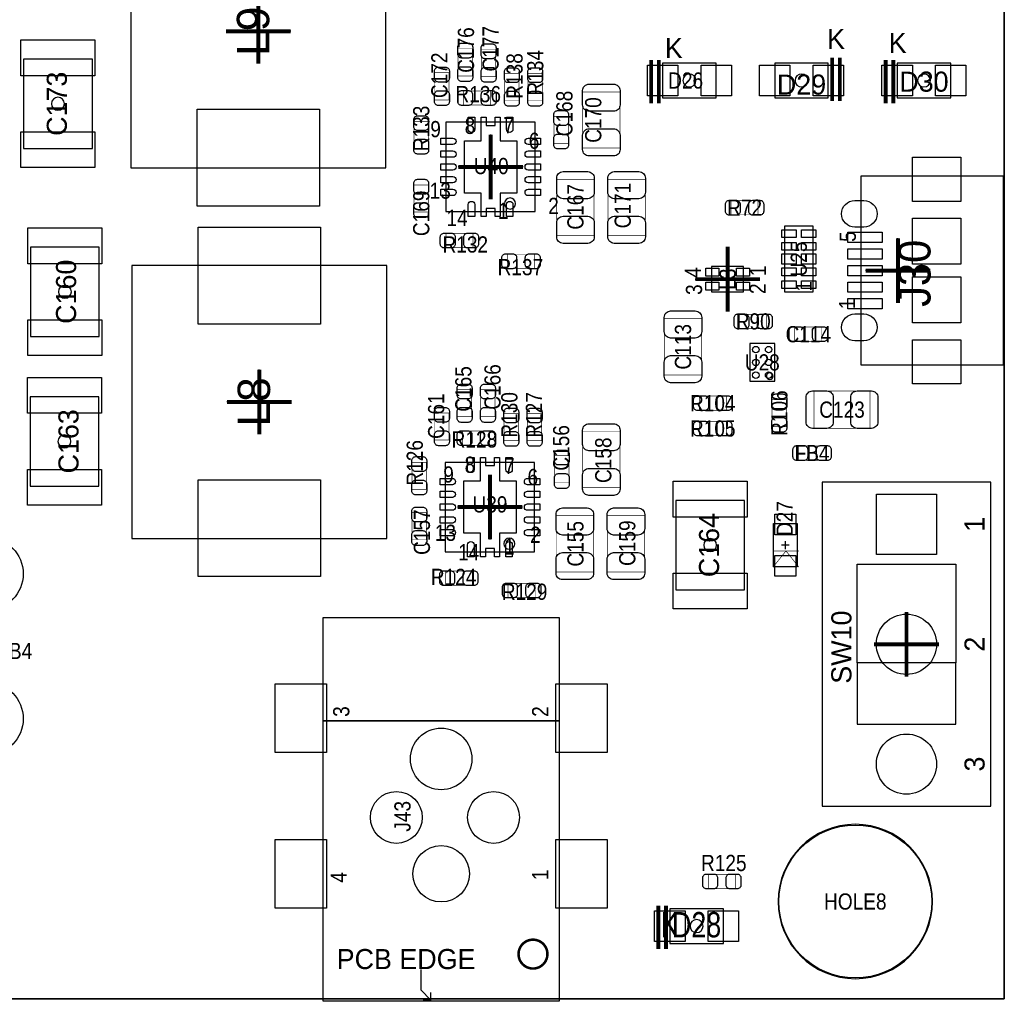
# Model space of a CAD drawing. Extents: x 0 to 170, y -5 to 121.
# Tile 9 of 13: x 131 to 170, y 0 to 38. Entities that reach past the tile are written whole.
import ezdxf
from ezdxf.enums import TextEntityAlignment as Align

# ---------------------------------------------------------------- set-up
doc = ezdxf.new("R2010")
doc.units = 0
for name, color, linetype in [('BG_OUTLINE', 3, 'CONTINUOUS'), ('PG_ASSEMBLY_TOP', 140, 'CONTINUOUS'), ('PG_BODY_CENTER', 211, 'CONTINUOUS'), ('PIN_TOP', 160, 'CONTINUOUS'), ('RD_ASSEMBLY_TOP', 140, 'CONTINUOUS')]:
    doc.layers.add(name, color=color, linetype=linetype)

msp = doc.modelspace()

# ---------------------------------------------------------------- linework, layer by layer
at = {"layer": 'BG_OUTLINE'}
msp.add_lwpolyline([(169.926, 0), (169.926, 39.77386), (164.5158, 39.77386, -0.414214), (163.5252, 40.76446), (163.5252, 44.26966, -0.406818), (164.5158, 45.28566), (169.926, 45.28566), (169.926, 70.5358), (164.5158, 70.5358, -0.414214), (163.5252, 71.5264), (163.5252, 75.0316, -0.406818), (164.5158, 76.0476), (169.926, 76.0476), (169.926, 119.888), (17.526, 119.888), (0, 119.888), (0, 0)], format="xyb", close=True, dxfattribs=at)
for points in [[(169.926, 39.77386), (169.926, 0)], [(169.926, 0), (0, 0)]]:
    msp.add_lwpolyline(points, dxfattribs=at)
at = {"layer": 'PG_ASSEMBLY_TOP'}
for points in [[(145.683478, 32.571944), (145.683478, 43.271948), (135.683498, 43.271948), (135.683498, 32.571944), (145.683478, 32.571944)], [(151.5364, 34.355278), (148.03628, 34.355278), (148.03628, 30.855158), (151.5364, 30.855158), (151.5364, 34.355278)], [(169.9006, 24.8412), (169.9006, 32.241236), (164.300662, 32.241236), (164.300662, 24.8412), (169.9006, 24.8412)], [(145.71599, 18.043398), (145.71599, 28.743402), (135.71601, 28.743402), (135.71601, 18.043398), (145.71599, 18.043398)], [(158.452312, 28.70581), (158.452312, 27.70505), (159.701992, 27.70505), (159.701992, 28.70581), (158.452312, 28.70581)], [(160.926526, 25.682448), (159.946594, 25.682448), (159.946594, 24.202644), (160.926526, 24.202644), (160.926526, 25.682448)], [(151.511, 21.020278), (148.01088, 21.020278), (148.01088, 17.520158), (151.511, 17.520158), (151.511, 21.020278)], [(169.3926, 7.5438), (169.3926, 20.2438), (162.7886, 20.2438), (162.7886, 7.5438), (169.3926, 7.5438)], [(161.8107, 18.6309), (161.8107, 16.9291), (160.8709, 16.9291), (160.8709, 18.6309), (161.8107, 18.6309)], [(164.1602, 13.1699), (164.1602, 10.7569), (168.021, 10.7569), (168.021, 13.1699)], [(147.047204, 1.14808), (147.047204, 0.348234), (147.447254, -0.051816), (147.14728, -0.051816)], [(147.447254, -0.051816), (147.447254, 0.248158)]]:
    msp.add_lwpolyline(points, dxfattribs=at)
for points, const_width in [([(149.073108, 36.172902), (148.513292, 36.172902), (148.513292, 37.233098), (149.073108, 37.233098), (149.073108, 36.172902)], 0.024892), ([(149.987508, 36.147502), (149.427692, 36.147502), (149.427692, 37.207698), (149.987508, 37.207698), (149.987508, 36.147502)], 0.024892), ([(156.081476, 36.7919), (156.081476, 35.091878)], 0.150114), ([(156.381704, 36.7919), (156.381704, 35.091878)], 0.150114), ([(163.175696, 35.1917), (163.175696, 36.891722)], 0.150114), ([(163.475924, 35.1917), (163.475924, 36.891722)], 0.150114), ([(165.276276, 36.7919), (165.276276, 35.091878)], 0.150114), ([(165.576504, 36.7919), (165.576504, 35.091878)], 0.150114), ([(147.598892, 36.293298), (148.158708, 36.293298), (148.158708, 35.233102), (147.598892, 35.233102), (147.598892, 36.293298)], 0.024892), ([(150.901908, 35.207702), (150.342092, 35.207702), (150.342092, 36.267898), (150.901908, 36.267898), (150.901908, 35.207702)], 0.024892), ([(151.816308, 35.207702), (151.256492, 35.207702), (151.256492, 36.267898), (151.816308, 36.267898), (151.816308, 35.207702)], 0.024892), ([(148.720302, 35.026092), (148.720302, 35.585908), (149.780498, 35.585908), (149.780498, 35.026092), (148.720302, 35.026092)], 0.024892), ([(154.857196, 33.342326), (153.397204, 33.342326), (153.397204, 35.542474), (154.857196, 35.542474), (154.857196, 33.342326)], 0.024892), ([(147.345908, 33.328102), (146.786092, 33.328102), (146.786092, 34.388298), (147.345908, 34.388298), (147.345908, 33.328102)], 0.024892), ([(152.832308, 33.531302), (152.272492, 33.531302), (152.272492, 34.591498), (152.832308, 34.591498), (152.832308, 33.531302)], 0.024892), ([(152.381204, 32.113474), (153.841196, 32.113474), (153.841196, 29.913326), (152.381204, 29.913326), (152.381204, 32.113474)], 0.024892), ([(154.387804, 32.113474), (155.847796, 32.113474), (155.847796, 29.913326), (154.387804, 29.913326), (154.387804, 32.113474)], 0.024892), ([(147.345908, 30.838902), (146.786092, 30.838902), (146.786092, 31.899098), (147.345908, 31.899098), (147.345908, 30.838902)], 0.024892), ([(160.273238, 31.285688), (160.273238, 30.725872), (159.213042, 30.725872), (159.213042, 31.285688), (160.273238, 31.285688)], 0.024892), ([(148.034502, 29.438092), (148.034502, 29.997908), (149.094698, 29.997908), (149.094698, 29.438092), (148.034502, 29.438092)], 0.024892), ([(150.447502, 28.625292), (150.447502, 29.185108), (151.507698, 29.185108), (151.507698, 28.625292), (150.447502, 28.625292)], 0.024892), ([(158.057596, 24.452326), (156.597604, 24.452326), (156.597604, 26.652474), (158.057596, 26.652474), (158.057596, 24.452326)], 0.024892), ([(160.610296, 26.828496), (160.610296, 26.26868), (159.5501, 26.26868), (159.5501, 26.828496), (160.610296, 26.828496)], 0.024892), ([(161.712402, 25.767792), (161.712402, 26.327608), (162.772598, 26.327608), (162.772598, 25.767792), (161.712402, 25.767792)], 0.024892), ([(149.047708, 22.812502), (148.487892, 22.812502), (148.487892, 23.872698), (149.047708, 23.872698), (149.047708, 22.812502)], 0.024892), ([(149.962108, 22.812502), (149.402292, 22.812502), (149.402292, 23.872698), (149.962108, 23.872698), (149.962108, 22.812502)], 0.024892), ([(159.026098, 23.622508), (159.026098, 23.062692), (157.965902, 23.062692), (157.965902, 23.622508), (159.026098, 23.622508)], 0.024892), ([(162.46221, 22.360382), (162.46221, 23.820374), (164.662358, 23.820374), (164.662358, 22.360382), (162.46221, 22.360382)], 0.024892), ([(160.82391, 23.485094), (161.383726, 23.485094), (161.383726, 22.424898), (160.82391, 22.424898), (160.82391, 23.485094)], 0.024892), ([(147.598892, 22.958298), (148.158708, 22.958298), (148.158708, 21.898102), (147.598892, 21.898102), (147.598892, 22.958298)], 0.024892), ([(150.876508, 21.872702), (150.316692, 21.872702), (150.316692, 22.932898), (150.876508, 22.932898), (150.876508, 21.872702)], 0.024892), ([(151.790908, 21.872702), (151.231092, 21.872702), (151.231092, 22.932898), (151.790908, 22.932898), (151.790908, 21.872702)], 0.024892), ([(159.026098, 22.631908), (159.026098, 22.072092), (157.965902, 22.072092), (157.965902, 22.631908), (159.026098, 22.631908)], 0.024892), ([(148.694902, 21.691092), (148.694902, 22.250908), (149.755098, 22.250908), (149.755098, 21.691092), (148.694902, 21.691092)], 0.024892), ([(154.857196, 20.032726), (153.397204, 20.032726), (153.397204, 22.232874), (154.857196, 22.232874), (154.857196, 20.032726)], 0.024892), ([(161.858706, 21.10867), (161.858706, 21.668486), (162.918902, 21.668486), (162.918902, 21.10867), (161.858706, 21.10867)], 0.024892), ([(152.857708, 20.221702), (152.297892, 20.221702), (152.297892, 21.281898), (152.857708, 21.281898), (152.857708, 20.221702)], 0.024892), ([(147.269708, 19.967702), (146.709892, 19.967702), (146.709892, 21.027898), (147.269708, 21.027898), (147.269708, 19.967702)], 0.024892), ([(147.269708, 17.986502), (146.709892, 17.986502), (146.709892, 19.046698), (147.269708, 19.046698), (147.269708, 17.986502)], 0.024892), ([(152.355804, 18.930874), (153.815796, 18.930874), (153.815796, 16.730726), (152.355804, 16.730726), (152.355804, 18.930874)], 0.024892), ([(154.362404, 18.930874), (155.822396, 18.930874), (155.822396, 16.730726), (154.362404, 16.730726), (154.362404, 18.930874)], 0.024892), ([(160.8582, 16.9164), (161.3662, 17.5514)], 0.0254), ([(161.3662, 17.5514), (160.8582, 17.5514)], 0.0254), ([(161.3662, 17.5514), (161.8742, 16.9164)], 0.0254), ([(161.8742, 17.5514), (161.3662, 17.5514)], 0.0254), ([(148.009102, 16.204692), (148.009102, 16.764508), (149.069298, 16.764508), (149.069298, 16.204692), (148.009102, 16.204692)], 0.024892), ([(150.472902, 15.722092), (150.472902, 16.281908), (151.533098, 16.281908), (151.533098, 15.722092), (150.472902, 15.722092)], 0.024892), ([(158.321502, 4.317492), (158.321502, 4.877308), (159.381698, 4.877308), (159.381698, 4.317492), (158.321502, 4.317492)], 0.024892), ([(156.360876, 3.6449), (156.360876, 1.944878)], 0.150114), ([(156.661104, 3.6449), (156.661104, 1.944878)], 0.150114)]:
    msp.add_lwpolyline(points, dxfattribs=dict(at, const_width=const_width))
for points in [[(131.47421, 36.83), (131.47421, 33.32988), (134.17423, 33.32988), (134.17423, 36.83)], [(156.531564, 35.316922), (158.631636, 35.316922), (158.631636, 36.666678), (156.531564, 36.666678)], [(163.025836, 36.666678), (160.925764, 36.666678), (160.925764, 35.316922), (163.025836, 35.316922)], [(165.726364, 35.316922), (167.826436, 35.316922), (167.826436, 36.666678), (165.726364, 36.666678)], [(162.417506, 27.690826), (161.317686, 27.690826), (161.317686, 30.29077), (162.417506, 30.29077)], [(134.44601, 25.96134), (134.44601, 29.46146), (131.74599, 29.46146), (131.74599, 25.96134)], [(131.72821, 23.5966), (131.72821, 20.09648), (134.42823, 20.09648), (134.42823, 23.5966)], [(157.04439, 19.53006), (157.04439, 16.02994), (159.74441, 16.02994), (159.74441, 19.53006)], [(168.021, 13.1699), (164.1602, 13.1699), (164.1602, 17.0307), (168.021, 17.0307)], [(152.47239, 10.898124), (143.222218, 10.898124), (143.222218, 14.948154), (152.47239, 14.948154)], [(152.47239, -0.101854), (143.222218, -0.101854), (143.222218, 10.898124), (152.47239, 10.898124)], [(156.810964, 2.169922), (158.911036, 2.169922), (158.911036, 3.519678), (156.810964, 3.519678)]]:
    msp.add_lwpolyline(points, close=True, dxfattribs=at)
for points in [[(150.765764, 31.170118, 1), (150.330916, 31.170118, 1), (150.765764, 31.170118)], [(150.740364, 17.835118, 1), (150.305516, 17.835118, 1), (150.740364, 17.835118)], [(167.110156, 3.81, 1), (161.057844, 3.81, 1), (167.110156, 3.81)]]:
    msp.add_lwpolyline(points, format="xyb", dxfattribs=at)
msp.add_lwpolyline([(160.859724, 24.406606, 1), (160.597596, 24.406606, 1)], format="xyb", close=True, dxfattribs=at)
at = {"layer": 'PG_ASSEMBLY_TOP', "const_width": 0.100076}
msp.add_lwpolyline([(152.013158, 1.748282, 1.000023), (150.881334, 1.748028, 0.999977), (152.013158, 1.748282)], format="xyb", dxfattribs=at)
at = {"layer": 'PG_BODY_CENTER', "const_width": 0.1524}
for points in [[(140.683488, 36.651946), (140.683488, 39.191946)], [(141.953488, 37.921946), (139.413488, 37.921946)], [(149.78634, 33.875218), (149.78634, 31.335218)], [(151.05634, 32.605218), (148.51634, 32.605218)], [(165.755574, 27.271218), (165.755574, 29.811218)], [(159.077152, 29.47543), (159.077152, 26.93543)], [(167.025574, 28.541218), (164.485574, 28.541218)], [(157.807152, 28.20543), (160.347152, 28.20543)], [(140.716, 22.1234), (140.716, 24.6634)], [(141.986, 23.3934), (139.446, 23.3934)], [(149.76094, 20.540218), (149.76094, 18.000218)], [(151.03094, 19.270218), (148.49094, 19.270218)], [(166.0906, 12.6238), (166.0906, 15.1638)], [(167.3606, 13.8938), (164.8206, 13.8938)]]:
    msp.add_lwpolyline(points, dxfattribs=at)
at = {"layer": 'PG_BODY_CENTER'}
for points in [[(140.683488, 36.651946), (140.683488, 39.191946)], [(141.953488, 37.921946), (139.413488, 37.921946)], [(149.78634, 33.875218), (149.78634, 31.335218)], [(151.05634, 32.605218), (148.51634, 32.605218)], [(165.755574, 27.271218), (165.755574, 29.811218)], [(159.077152, 29.47543), (159.077152, 26.93543)], [(157.807152, 28.20543), (160.347152, 28.20543)], [(167.025574, 28.541218), (164.485574, 28.541218)], [(140.716, 22.1234), (140.716, 24.6634)], [(141.986, 23.3934), (139.446, 23.3934)], [(149.76094, 20.540218), (149.76094, 18.000218)], [(151.03094, 19.270218), (148.49094, 19.270218)], [(161.4932, 17.78), (161.1884, 17.78)], [(161.3408, 17.9324), (161.3408, 17.6276)]]:
    msp.add_lwpolyline(points, dxfattribs=at)
for points in [[(157.8356, 35.9918, 1), (157.3276, 35.9918, 1)], [(162.2298, 35.9918, 1), (161.7218, 35.9918, 1)], [(167.0304, 35.9918, 1), (166.5224, 35.9918, 1)], [(133.07822, 35.07994, 1), (132.57022, 35.07994, 1)], [(133.35, 27.7114, 1), (132.842, 27.7114, 1)], [(133.33222, 21.84654, 1), (132.82422, 21.84654, 1)], [(158.6484, 17.78, 1), (158.1404, 17.78, 1)], [(158.115, 2.8448, 1), (157.607, 2.8448, 1)]]:
    msp.add_lwpolyline(points, format="xyb", close=True, dxfattribs=at)
at = {"layer": 'PIN_TOP'}
for points in [[(134.274179, 36.180014), (131.374261, 36.180014), (131.374261, 37.580062), (134.274179, 37.580062)], [(157.128464, 36.5887), (157.128464, 35.3949), (155.934664, 35.3949), (155.934664, 36.5887)], [(159.228536, 36.5887), (159.228536, 35.3949), (158.034736, 35.3949), (158.034736, 36.5887)], [(160.328864, 35.3949), (160.328864, 36.5887), (161.522664, 36.5887), (161.522664, 35.3949)], [(162.428936, 35.3949), (162.428936, 36.5887), (163.622736, 36.5887), (163.622736, 35.3949)], [(166.323264, 36.5887), (166.323264, 35.3949), (165.129464, 35.3949), (165.129464, 36.5887)], [(168.423336, 36.5887), (168.423336, 35.3949), (167.229536, 35.3949), (167.229536, 36.5887)], [(143.083534, 31.071947), (138.283442, 31.071947), (138.283442, 34.872041), (143.083534, 34.872041)], [(150.81123, 31.580328), (150.161244, 31.580328), (150.161244, 30.65526), (149.961346, 30.65526), (149.961346, 30.980126), (149.611334, 30.980126), (149.611334, 30.65526), (149.411436, 30.65526), (149.411436, 31.580328), (148.76145, 31.580328), (148.76145, 33.630108), (149.411436, 33.630108), (149.411436, 34.555176), (149.611334, 34.555176), (149.611334, 34.23031), (149.961346, 34.23031), (149.961346, 34.555176), (150.161244, 34.555176), (150.161244, 33.630108), (150.81123, 33.630108)], [(134.274179, 32.579818), (131.374261, 32.579818), (131.374261, 33.979866), (134.274179, 33.979866)], [(166.320724, 31.251144), (166.320724, 32.981138), (168.220644, 32.981138), (168.220644, 31.251144)], [(168.220644, 28.791281), (166.320724, 28.791281), (166.320724, 30.591379), (168.220644, 30.591379)], [(131.646041, 30.211522), (134.545959, 30.211522), (134.545959, 28.811474), (131.646041, 28.811474)], [(143.116046, 26.443305), (138.315954, 26.443305), (138.315954, 30.243399), (143.116046, 30.243399)], [(161.761932, 29.838396), (161.203132, 29.838396), (161.203132, 30.143196), (161.761932, 30.143196)], [(162.53206, 29.838396), (161.97326, 29.838396), (161.97326, 30.143196), (162.53206, 30.143196)], [(165.140513, 29.641165), (163.790503, 29.641165), (163.790503, 30.041215), (165.140513, 30.041215)], [(161.761932, 29.338524), (161.203132, 29.338524), (161.203132, 29.643324), (161.761932, 29.643324)], [(162.53206, 29.338524), (161.97326, 29.338524), (161.97326, 29.643324), (162.53206, 29.643324)], [(165.140513, 28.991179), (163.790503, 28.991179), (163.790503, 29.391229), (165.140513, 29.391229)], [(161.761932, 28.787598), (161.203132, 28.787598), (161.203132, 29.193998), (161.761932, 29.193998)], [(162.53206, 28.787598), (161.97326, 28.787598), (161.97326, 29.193998), (162.53206, 29.193998)], [(158.223712, 28.63215), (158.731712, 28.63215), (158.731712, 28.32735), (158.223712, 28.32735)], [(159.422592, 28.63215), (159.930592, 28.63215), (159.930592, 28.32735), (159.422592, 28.32735)], [(161.761932, 28.338272), (161.203132, 28.338272), (161.203132, 28.643072), (161.761932, 28.643072)], [(162.53206, 28.338272), (161.97326, 28.338272), (161.97326, 28.643072), (162.53206, 28.643072)], [(165.140513, 28.341193), (163.790503, 28.341193), (163.790503, 28.741243), (165.140513, 28.741243)], [(168.220644, 26.491057), (166.320724, 26.491057), (166.320724, 28.291155), (168.220644, 28.291155)], [(158.223712, 28.08351), (158.731712, 28.08351), (158.731712, 27.77871), (158.223712, 27.77871)], [(159.422592, 28.08351), (159.930592, 28.08351), (159.930592, 27.77871), (159.422592, 27.77871)], [(161.761932, 27.8384), (161.203132, 27.8384), (161.203132, 28.1432), (161.761932, 28.1432)], [(162.53206, 27.8384), (161.97326, 27.8384), (161.97326, 28.1432), (162.53206, 28.1432)], [(165.140513, 27.691207), (163.790503, 27.691207), (163.790503, 28.091257), (165.140513, 28.091257)], [(165.140513, 27.041221), (163.790503, 27.041221), (163.790503, 27.441271), (165.140513, 27.441271)], [(131.646041, 26.611326), (134.545959, 26.611326), (134.545959, 25.211278), (131.646041, 25.211278)], [(166.320724, 24.101044), (166.320724, 25.831038), (168.220644, 25.831038), (168.220644, 24.101044)], [(134.528179, 22.946614), (131.628261, 22.946614), (131.628261, 24.346662), (134.528179, 24.346662)], [(150.78583, 18.245328), (150.135844, 18.245328), (150.135844, 17.32026), (149.935946, 17.32026), (149.935946, 17.645126), (149.585934, 17.645126), (149.585934, 17.32026), (149.386036, 17.32026), (149.386036, 18.245328), (148.73605, 18.245328), (148.73605, 20.295108), (149.386036, 20.295108), (149.386036, 21.220176), (149.585934, 21.220176), (149.585934, 20.89531), (149.935946, 20.89531), (149.935946, 21.220176), (150.135844, 21.220176), (150.135844, 20.295108), (150.78583, 20.295108)], [(134.528179, 19.346418), (131.628261, 19.346418), (131.628261, 20.746466), (134.528179, 20.746466)], [(143.116046, 16.543401), (138.315954, 16.543401), (138.315954, 20.343495), (143.116046, 20.343495)], [(159.844359, 18.880074), (156.944441, 18.880074), (156.944441, 20.280122), (159.844359, 20.280122)], [(167.2717, 17.4117), (164.9095, 17.4117), (164.9095, 19.7739), (167.2717, 19.7739)], [(160.9344, 18.1864), (160.9344, 18.9992), (161.7472, 18.9992), (161.7472, 18.1864)], [(160.9344, 16.5608), (160.9344, 17.3736), (161.7472, 17.3736), (161.7472, 16.5608)], [(159.844359, 15.279878), (156.944441, 15.279878), (156.944441, 16.679926), (159.844359, 16.679926)], [(143.350488, 9.652), (141.343888, 9.652), (141.343888, 12.3444), (143.350488, 12.3444)], [(154.35072, 9.652), (152.34412, 9.652), (152.34412, 12.3444), (154.35072, 12.3444)], [(143.350488, 3.551936), (141.343888, 3.551936), (141.343888, 6.244336), (143.350488, 6.244336)], [(154.35072, 3.551936), (152.34412, 3.551936), (152.34412, 6.244336), (154.35072, 6.244336)], [(157.407864, 3.4417), (157.407864, 2.2479), (156.214064, 2.2479), (156.214064, 3.4417)], [(159.507936, 3.4417), (159.507936, 2.2479), (158.314136, 2.2479), (158.314136, 3.4417)]]:
    msp.add_lwpolyline(points, close=True, dxfattribs=at)
for points in [[(149.083268, 37.302948), (149.083268, 37.02304, -0.414846), (148.933154, 36.872926), (148.653246, 36.872926, -0.414846), (148.503132, 37.02304), (148.503132, 37.302948, -0.414846), (148.653246, 37.453062), (148.933154, 37.453062, -0.414846)], [(149.997668, 37.277548), (149.997668, 36.99764, -0.414846), (149.847554, 36.847526), (149.567646, 36.847526, -0.414846), (149.417532, 36.99764), (149.417532, 37.277548, -0.414846), (149.567646, 37.427662), (149.847554, 37.427662, -0.414846)], [(148.168868, 36.363148), (148.168868, 36.08324, -0.414846), (148.018754, 35.933126), (147.738846, 35.933126, -0.414846), (147.588732, 36.08324), (147.588732, 36.363148, -0.414846), (147.738846, 36.513262), (148.018754, 36.513262, -0.414846)], [(148.503132, 36.103052), (148.503132, 36.38296, -0.414846), (148.653246, 36.533074), (148.933154, 36.533074, -0.414846), (149.083268, 36.38296), (149.083268, 36.103052, -0.414846), (148.933154, 35.952938), (148.653246, 35.952938, -0.414846)], [(149.417532, 36.077652), (149.417532, 36.35756, -0.414846), (149.567646, 36.507674), (149.847554, 36.507674, -0.414846), (149.997668, 36.35756), (149.997668, 36.077652, -0.414846), (149.847554, 35.927538), (149.567646, 35.927538, -0.414846)], [(150.912068, 36.337748), (150.912068, 36.05784, -0.414846), (150.761954, 35.907726), (150.482046, 35.907726, -0.414846), (150.331932, 36.05784), (150.331932, 36.337748, -0.414846), (150.482046, 36.487862), (150.761954, 36.487862, -0.414846)], [(151.826468, 36.337748), (151.826468, 36.05784, -0.414846), (151.676354, 35.907726), (151.396446, 35.907726, -0.414846), (151.246332, 36.05784), (151.246332, 36.337748, -0.414846), (151.396446, 36.487862), (151.676354, 36.487862, -0.414846)], [(147.588732, 35.163252), (147.588732, 35.44316, -0.414846), (147.738846, 35.593274), (148.018754, 35.593274, -0.414846), (148.168868, 35.44316), (148.168868, 35.163252, -0.414846), (148.018754, 35.013138), (147.738846, 35.013138, -0.414846)], [(148.650452, 35.596068), (148.93036, 35.596068, -0.414846), (149.080474, 35.445954), (149.080474, 35.166046, -0.414846), (148.93036, 35.015932), (148.650452, 35.015932, -0.414846), (148.500338, 35.166046), (148.500338, 35.445954, -0.414846)], [(149.850348, 35.015932), (149.57044, 35.015932, -0.414846), (149.420326, 35.166046), (149.420326, 35.445954, -0.414846), (149.57044, 35.596068), (149.850348, 35.596068, -0.414846), (150.000462, 35.445954), (150.000462, 35.166046, -0.414846)], [(150.331932, 35.137852), (150.331932, 35.41776, -0.414846), (150.482046, 35.567874), (150.761954, 35.567874, -0.414846), (150.912068, 35.41776), (150.912068, 35.137852, -0.414846), (150.761954, 34.987738), (150.482046, 34.987738, -0.414846)], [(151.246332, 35.137852), (151.246332, 35.41776, -0.414846), (151.396446, 35.567874), (151.676354, 35.567874, -0.414846), (151.826468, 35.41776), (151.826468, 35.137852, -0.414846), (151.676354, 34.987738), (151.396446, 34.987738, -0.414846)], [(154.862276, 35.597338), (154.862276, 35.037522, -0.414709), (154.612086, 34.787332), (153.642314, 34.787332, -0.414709), (153.392124, 35.037522), (153.392124, 35.597338, -0.414709), (153.642314, 35.847528), (154.612086, 35.847528, -0.414709)], [(152.842468, 34.661348), (152.842468, 34.38144, -0.414846), (152.692354, 34.231326), (152.412446, 34.231326, -0.414846), (152.262332, 34.38144), (152.262332, 34.661348, -0.414846), (152.412446, 34.811462), (152.692354, 34.811462, -0.414846)], [(147.356068, 34.458148), (147.356068, 34.17824, -0.414846), (147.205954, 34.028126), (146.926046, 34.028126, -0.414846), (146.775932, 34.17824), (146.775932, 34.458148, -0.414846), (146.926046, 34.608262), (147.205954, 34.608262, -0.414846)], [(149.161246, 34.080196, -0.999952), (148.91131, 34.080196), (148.91131, 34.555176), (149.161246, 34.555176)], [(150.66137, 34.080196, -0.999952), (150.411434, 34.080196), (150.411434, 34.555176), (150.66137, 34.555176)], [(153.392124, 33.287462), (153.392124, 33.847278, -0.414709), (153.642314, 34.097468), (154.612086, 34.097468, -0.414709), (154.862276, 33.847278), (154.862276, 33.287462, -0.414709), (154.612086, 33.037272), (153.642314, 33.037272, -0.414709)], [(146.775932, 33.258252), (146.775932, 33.53816, -0.414846), (146.926046, 33.688274), (147.205954, 33.688274, -0.414846), (147.356068, 33.53816), (147.356068, 33.258252, -0.414846), (147.205954, 33.108138), (146.926046, 33.108138, -0.414846)], [(148.311362, 33.730184, -0.999952), (148.311362, 33.480248), (147.836382, 33.480248), (147.836382, 33.730184)], [(151.261318, 33.480248, -0.999952), (151.261318, 33.730184), (151.736298, 33.730184), (151.736298, 33.480248)], [(152.262332, 33.461452), (152.262332, 33.74136, -0.414846), (152.412446, 33.891474), (152.692354, 33.891474, -0.414846), (152.842468, 33.74136), (152.842468, 33.461452, -0.414846), (152.692354, 33.311338), (152.412446, 33.311338, -0.414846)], [(148.311362, 33.230312, -0.999952), (148.311362, 32.980376), (147.836382, 32.980376), (147.836382, 33.230312)], [(151.261318, 32.980376, -0.999952), (151.261318, 33.230312), (151.736298, 33.230312), (151.736298, 32.980376)], [(148.311362, 32.730186, -0.999952), (148.311362, 32.48025), (147.836382, 32.48025), (147.836382, 32.730186)], [(151.261318, 32.48025, -0.999952), (151.261318, 32.730186), (151.736298, 32.730186), (151.736298, 32.48025)], [(147.356068, 31.968948), (147.356068, 31.68904, -0.414846), (147.205954, 31.538926), (146.926046, 31.538926, -0.414846), (146.775932, 31.68904), (146.775932, 31.968948, -0.414846), (146.926046, 32.119062), (147.205954, 32.119062, -0.414846)], [(148.311362, 32.23006, -0.999952), (148.311362, 31.980124), (147.836382, 31.980124), (147.836382, 32.23006)], [(151.261318, 31.980124, -0.999952), (151.261318, 32.23006), (151.736298, 32.23006), (151.736298, 31.980124)], [(153.846276, 32.168338), (153.846276, 31.608522, -0.414709), (153.596086, 31.358332), (152.626314, 31.358332, -0.414709), (152.376124, 31.608522), (152.376124, 32.168338, -0.414709), (152.626314, 32.418528), (153.596086, 32.418528, -0.414709)], [(155.852876, 32.168338), (155.852876, 31.608522, -0.414709), (155.602686, 31.358332), (154.632914, 31.358332, -0.414709), (154.382724, 31.608522), (154.382724, 32.168338, -0.414709), (154.632914, 32.418528), (155.602686, 32.418528, -0.414709)], [(148.311362, 31.730188, -0.999952), (148.311362, 31.480252), (147.836382, 31.480252), (147.836382, 31.730188)], [(151.261318, 31.480252, -0.999952), (151.261318, 31.730188), (151.736298, 31.730188), (151.736298, 31.480252)], [(159.143192, 31.295848), (159.4231, 31.295848, -0.414846), (159.573214, 31.145734), (159.573214, 30.865826, -0.414846), (159.4231, 30.715712), (159.143192, 30.715712, -0.414846), (158.993078, 30.865826), (158.993078, 31.145734, -0.414846)], [(160.343088, 30.715712), (160.06318, 30.715712, -0.414846), (159.913066, 30.865826), (159.913066, 31.145734, -0.414846), (160.06318, 31.295848), (160.343088, 31.295848, -0.414846), (160.493202, 31.145734), (160.493202, 30.865826, -0.414846)], [(164.065458, 31.291276), (164.41547, 31.291276, -1), (164.41547, 30.24124), (164.065458, 30.24124, -1)], [(146.775932, 30.769052), (146.775932, 31.04896, -0.414846), (146.926046, 31.199074), (147.205954, 31.199074, -0.414846), (147.356068, 31.04896), (147.356068, 30.769052, -0.414846), (147.205954, 30.618938), (146.926046, 30.618938, -0.414846)], [(148.91131, 31.13024, -0.999952), (149.161246, 31.13024), (149.161246, 30.65526), (148.91131, 30.65526)], [(150.411434, 31.13024, -0.999952), (150.66137, 31.13024), (150.66137, 30.65526), (150.411434, 30.65526)], [(152.376124, 29.858462), (152.376124, 30.418278, -0.414709), (152.626314, 30.668468), (153.596086, 30.668468, -0.414709), (153.846276, 30.418278), (153.846276, 29.858462, -0.414709), (153.596086, 29.608272), (152.626314, 29.608272, -0.414709)], [(154.382724, 29.858462), (154.382724, 30.418278, -0.414709), (154.632914, 30.668468), (155.602686, 30.668468, -0.414709), (155.852876, 30.418278), (155.852876, 29.858462, -0.414709), (155.602686, 29.608272), (154.632914, 29.608272, -0.414709)], [(147.964652, 30.008068), (148.24456, 30.008068, -0.414846), (148.394674, 29.857954), (148.394674, 29.578046, -0.414846), (148.24456, 29.427932), (147.964652, 29.427932, -0.414846), (147.814538, 29.578046), (147.814538, 29.857954, -0.414846)], [(149.164548, 29.427932), (148.88464, 29.427932, -0.414846), (148.734526, 29.578046), (148.734526, 29.857954, -0.414846), (148.88464, 30.008068), (149.164548, 30.008068, -0.414846), (149.314662, 29.857954), (149.314662, 29.578046, -0.414846)], [(150.377652, 29.195268), (150.65756, 29.195268, -0.414846), (150.807674, 29.045154), (150.807674, 28.765246, -0.414846), (150.65756, 28.615132), (150.377652, 28.615132, -0.414846), (150.227538, 28.765246), (150.227538, 29.045154, -0.414846)], [(151.577548, 28.615132), (151.29764, 28.615132, -0.414846), (151.147526, 28.765246), (151.147526, 29.045154, -0.414846), (151.29764, 29.195268), (151.577548, 29.195268, -0.414846), (151.727662, 29.045154), (151.727662, 28.765246, -0.414846)], [(158.062676, 26.707338), (158.062676, 26.147522, -0.414709), (157.812486, 25.897332), (156.842714, 25.897332, -0.414709), (156.592524, 26.147522), (156.592524, 26.707338, -0.414709), (156.842714, 26.957528), (157.812486, 26.957528, -0.414709)], [(159.48025, 26.838656), (159.760158, 26.838656, -0.414846), (159.910272, 26.688542), (159.910272, 26.408634, -0.414846), (159.760158, 26.25852), (159.48025, 26.25852, -0.414846), (159.330136, 26.408634), (159.330136, 26.688542, -0.414846)], [(160.680146, 26.25852), (160.400238, 26.25852, -0.414846), (160.250124, 26.408634), (160.250124, 26.688542, -0.414846), (160.400238, 26.838656), (160.680146, 26.838656, -0.414846), (160.83026, 26.688542), (160.83026, 26.408634, -0.414846)], [(164.065458, 26.841196), (164.41547, 26.841196, -1), (164.41547, 25.79116), (164.065458, 25.79116, -1)], [(161.642552, 26.337768), (161.92246, 26.337768, -0.414846), (162.072574, 26.187654), (162.072574, 25.907746, -0.414846), (161.92246, 25.757632), (161.642552, 25.757632, -0.414846), (161.492438, 25.907746), (161.492438, 26.187654, -0.414846)], [(162.842448, 25.757632), (162.56254, 25.757632, -0.414846), (162.412426, 25.907746), (162.412426, 26.187654, -0.414846), (162.56254, 26.337768), (162.842448, 26.337768, -0.414846), (162.992562, 26.187654), (162.992562, 25.907746, -0.414846)], [(156.592524, 24.397462), (156.592524, 24.957278, -0.414709), (156.842714, 25.207468), (157.812486, 25.207468, -0.414709), (158.062676, 24.957278), (158.062676, 24.397462, -0.414709), (157.812486, 24.147272), (156.842714, 24.147272, -0.414709)], [(149.057868, 23.942548), (149.057868, 23.66264, -0.414846), (148.907754, 23.512526), (148.627846, 23.512526, -0.414846), (148.477732, 23.66264), (148.477732, 23.942548, -0.414846), (148.627846, 24.092662), (148.907754, 24.092662, -0.414846)], [(149.972268, 23.942548), (149.972268, 23.66264, -0.414846), (149.822154, 23.512526), (149.542246, 23.512526, -0.414846), (149.392132, 23.66264), (149.392132, 23.942548, -0.414846), (149.542246, 24.092662), (149.822154, 24.092662, -0.414846)], [(157.896052, 23.632668), (158.17596, 23.632668, -0.414846), (158.326074, 23.482554), (158.326074, 23.202646, -0.414846), (158.17596, 23.052532), (157.896052, 23.052532, -0.414846), (157.745938, 23.202646), (157.745938, 23.482554, -0.414846)], [(159.095948, 23.052532), (158.81604, 23.052532, -0.414846), (158.665926, 23.202646), (158.665926, 23.482554, -0.414846), (158.81604, 23.632668), (159.095948, 23.632668, -0.414846), (159.246062, 23.482554), (159.246062, 23.202646, -0.414846)], [(161.393886, 23.554944), (161.393886, 23.275036, -0.414846), (161.243772, 23.124922), (160.963864, 23.124922, -0.414846), (160.81375, 23.275036), (160.81375, 23.554944, -0.414846), (160.963864, 23.705058), (161.243772, 23.705058, -0.414846)], [(162.407346, 23.825454), (162.967162, 23.825454, -0.414709), (163.217352, 23.575264), (163.217352, 22.605492, -0.414709), (162.967162, 22.355302), (162.407346, 22.355302, -0.414709), (162.157156, 22.605492), (162.157156, 23.575264, -0.414709)], [(164.717222, 22.355302), (164.157406, 22.355302, -0.414709), (163.907216, 22.605492), (163.907216, 23.575264, -0.414709), (164.157406, 23.825454), (164.717222, 23.825454, -0.414709), (164.967412, 23.575264), (164.967412, 22.605492, -0.414709)], [(148.168868, 23.028148), (148.168868, 22.74824, -0.414846), (148.018754, 22.598126), (147.738846, 22.598126, -0.414846), (147.588732, 22.74824), (147.588732, 23.028148, -0.414846), (147.738846, 23.178262), (148.018754, 23.178262, -0.414846)], [(148.477732, 22.742652), (148.477732, 23.02256, -0.414846), (148.627846, 23.172674), (148.907754, 23.172674, -0.414846), (149.057868, 23.02256), (149.057868, 22.742652, -0.414846), (148.907754, 22.592538), (148.627846, 22.592538, -0.414846)], [(149.392132, 22.742652), (149.392132, 23.02256, -0.414846), (149.542246, 23.172674), (149.822154, 23.172674, -0.414846), (149.972268, 23.02256), (149.972268, 22.742652, -0.414846), (149.822154, 22.592538), (149.542246, 22.592538, -0.414846)], [(150.886668, 23.002748), (150.886668, 22.72284, -0.414846), (150.736554, 22.572726), (150.456646, 22.572726, -0.414846), (150.306532, 22.72284), (150.306532, 23.002748, -0.414846), (150.456646, 23.152862), (150.736554, 23.152862, -0.414846)], [(151.801068, 23.002748), (151.801068, 22.72284, -0.414846), (151.650954, 22.572726), (151.371046, 22.572726, -0.414846), (151.220932, 22.72284), (151.220932, 23.002748, -0.414846), (151.371046, 23.152862), (151.650954, 23.152862, -0.414846)], [(160.81375, 22.355048), (160.81375, 22.634956, -0.414846), (160.963864, 22.78507), (161.243772, 22.78507, -0.414846), (161.393886, 22.634956), (161.393886, 22.355048, -0.414846), (161.243772, 22.204934), (160.963864, 22.204934, -0.414846)], [(154.862276, 22.287738), (154.862276, 21.727922, -0.414709), (154.612086, 21.477732), (153.642314, 21.477732, -0.414709), (153.392124, 21.727922), (153.392124, 22.287738, -0.414709), (153.642314, 22.537928), (154.612086, 22.537928, -0.414709)], [(157.896052, 22.642068), (158.17596, 22.642068, -0.414846), (158.326074, 22.491954), (158.326074, 22.212046, -0.414846), (158.17596, 22.061932), (157.896052, 22.061932, -0.414846), (157.745938, 22.212046), (157.745938, 22.491954, -0.414846)], [(159.095948, 22.061932), (158.81604, 22.061932, -0.414846), (158.665926, 22.212046), (158.665926, 22.491954, -0.414846), (158.81604, 22.642068), (159.095948, 22.642068, -0.414846), (159.246062, 22.491954), (159.246062, 22.212046, -0.414846)], [(147.588732, 21.828252), (147.588732, 22.10816, -0.414846), (147.738846, 22.258274), (148.018754, 22.258274, -0.414846), (148.168868, 22.10816), (148.168868, 21.828252, -0.414846), (148.018754, 21.678138), (147.738846, 21.678138, -0.414846)], [(148.625052, 22.261068), (148.90496, 22.261068, -0.414846), (149.055074, 22.110954), (149.055074, 21.831046, -0.414846), (148.90496, 21.680932), (148.625052, 21.680932, -0.414846), (148.474938, 21.831046), (148.474938, 22.110954, -0.414846)], [(149.824948, 21.680932), (149.54504, 21.680932, -0.414846), (149.394926, 21.831046), (149.394926, 22.110954, -0.414846), (149.54504, 22.261068), (149.824948, 22.261068, -0.414846), (149.975062, 22.110954), (149.975062, 21.831046, -0.414846)], [(150.306532, 21.802852), (150.306532, 22.08276, -0.414846), (150.456646, 22.232874), (150.736554, 22.232874, -0.414846), (150.886668, 22.08276), (150.886668, 21.802852, -0.414846), (150.736554, 21.652738), (150.456646, 21.652738, -0.414846)], [(151.220932, 21.802852), (151.220932, 22.08276, -0.414846), (151.371046, 22.232874), (151.650954, 22.232874, -0.414846), (151.801068, 22.08276), (151.801068, 21.802852, -0.414846), (151.650954, 21.652738), (151.371046, 21.652738, -0.414846)], [(161.788856, 21.678646), (162.068764, 21.678646, -0.414846), (162.218878, 21.528532), (162.218878, 21.248624, -0.414846), (162.068764, 21.09851), (161.788856, 21.09851, -0.414846), (161.638742, 21.248624), (161.638742, 21.528532, -0.414846)], [(162.988752, 21.09851), (162.708844, 21.09851, -0.414846), (162.55873, 21.248624), (162.55873, 21.528532, -0.414846), (162.708844, 21.678646), (162.988752, 21.678646, -0.414846), (163.138866, 21.528532), (163.138866, 21.248624, -0.414846)], [(147.279868, 21.097748), (147.279868, 20.81784, -0.414846), (147.129754, 20.667726), (146.849846, 20.667726, -0.414846), (146.699732, 20.81784), (146.699732, 21.097748, -0.414846), (146.849846, 21.247862), (147.129754, 21.247862, -0.414846)], [(152.867868, 21.351748), (152.867868, 21.07184, -0.414846), (152.717754, 20.921726), (152.437846, 20.921726, -0.414846), (152.287732, 21.07184), (152.287732, 21.351748, -0.414846), (152.437846, 21.501862), (152.717754, 21.501862, -0.414846)], [(149.135846, 20.745196, -0.999952), (148.88591, 20.745196), (148.88591, 21.220176), (149.135846, 21.220176)], [(150.63597, 20.745196, -0.999952), (150.386034, 20.745196), (150.386034, 21.220176), (150.63597, 21.220176)], [(152.287732, 20.151852), (152.287732, 20.43176, -0.414846), (152.437846, 20.581874), (152.717754, 20.581874, -0.414846), (152.867868, 20.43176), (152.867868, 20.151852, -0.414846), (152.717754, 20.001738), (152.437846, 20.001738, -0.414846)], [(153.392124, 19.977862), (153.392124, 20.537678, -0.414709), (153.642314, 20.787868), (154.612086, 20.787868, -0.414709), (154.862276, 20.537678), (154.862276, 19.977862, -0.414709), (154.612086, 19.727672), (153.642314, 19.727672, -0.414709)], [(146.699732, 19.897852), (146.699732, 20.17776, -0.414846), (146.849846, 20.327874), (147.129754, 20.327874, -0.414846), (147.279868, 20.17776), (147.279868, 19.897852, -0.414846), (147.129754, 19.747738), (146.849846, 19.747738, -0.414846)], [(148.285962, 20.395184, -0.999952), (148.285962, 20.145248), (147.810982, 20.145248), (147.810982, 20.395184)], [(151.235918, 20.145248, -0.999952), (151.235918, 20.395184), (151.710898, 20.395184), (151.710898, 20.145248)], [(148.285962, 19.895312, -0.999952), (148.285962, 19.645376), (147.810982, 19.645376), (147.810982, 19.895312)], [(151.235918, 19.645376, -0.999952), (151.235918, 19.895312), (151.710898, 19.895312), (151.710898, 19.645376)], [(148.285962, 19.395186, -0.999952), (148.285962, 19.14525), (147.810982, 19.14525), (147.810982, 19.395186)], [(151.235918, 19.14525, -0.999952), (151.235918, 19.395186), (151.710898, 19.395186), (151.710898, 19.14525)], [(147.279868, 19.116548), (147.279868, 18.83664, -0.414846), (147.129754, 18.686526), (146.849846, 18.686526, -0.414846), (146.699732, 18.83664), (146.699732, 19.116548, -0.414846), (146.849846, 19.266662), (147.129754, 19.266662, -0.414846)], [(153.820876, 18.985738), (153.820876, 18.425922, -0.414709), (153.570686, 18.175732), (152.600914, 18.175732, -0.414709), (152.350724, 18.425922), (152.350724, 18.985738, -0.414709), (152.600914, 19.235928), (153.570686, 19.235928, -0.414709)], [(155.827476, 18.985738), (155.827476, 18.425922, -0.414709), (155.577286, 18.175732), (154.607514, 18.175732, -0.414709), (154.357324, 18.425922), (154.357324, 18.985738, -0.414709), (154.607514, 19.235928), (155.577286, 19.235928, -0.414709)], [(148.285962, 18.89506, -0.999952), (148.285962, 18.645124), (147.810982, 18.645124), (147.810982, 18.89506)], [(151.235918, 18.645124, -0.999952), (151.235918, 18.89506), (151.710898, 18.89506), (151.710898, 18.645124)], [(146.699732, 17.916652), (146.699732, 18.19656, -0.414846), (146.849846, 18.346674), (147.129754, 18.346674, -0.414846), (147.279868, 18.19656), (147.279868, 17.916652, -0.414846), (147.129754, 17.766538), (146.849846, 17.766538, -0.414846)], [(148.285962, 18.395188, -0.999952), (148.285962, 18.145252), (147.810982, 18.145252), (147.810982, 18.395188)], [(151.235918, 18.145252, -0.999952), (151.235918, 18.395188), (151.710898, 18.395188), (151.710898, 18.145252)], [(148.88591, 17.79524, -0.999952), (149.135846, 17.79524), (149.135846, 17.32026), (148.88591, 17.32026)], [(150.386034, 17.79524, -0.999952), (150.63597, 17.79524), (150.63597, 17.32026), (150.386034, 17.32026)], [(152.350724, 16.675862), (152.350724, 17.235678, -0.414709), (152.600914, 17.485868), (153.570686, 17.485868, -0.414709), (153.820876, 17.235678), (153.820876, 16.675862, -0.414709), (153.570686, 16.425672), (152.600914, 16.425672, -0.414709)], [(154.357324, 16.675862), (154.357324, 17.235678, -0.414709), (154.607514, 17.485868), (155.577286, 17.485868, -0.414709), (155.827476, 17.235678), (155.827476, 16.675862, -0.414709), (155.577286, 16.425672), (154.607514, 16.425672, -0.414709)], [(147.939252, 16.774668), (148.21916, 16.774668, -0.414846), (148.369274, 16.624554), (148.369274, 16.344646, -0.414846), (148.21916, 16.194532), (147.939252, 16.194532, -0.414846), (147.789138, 16.344646), (147.789138, 16.624554, -0.414846)], [(149.139148, 16.194532), (148.85924, 16.194532, -0.414846), (148.709126, 16.344646), (148.709126, 16.624554, -0.414846), (148.85924, 16.774668), (149.139148, 16.774668, -0.414846), (149.289262, 16.624554), (149.289262, 16.344646, -0.414846)], [(150.403052, 16.292068), (150.68296, 16.292068, -0.414846), (150.833074, 16.141954), (150.833074, 15.862046, -0.414846), (150.68296, 15.711932), (150.403052, 15.711932, -0.414846), (150.252938, 15.862046), (150.252938, 16.141954, -0.414846)], [(151.602948, 15.711932), (151.32304, 15.711932, -0.414846), (151.172926, 15.862046), (151.172926, 16.141954, -0.414846), (151.32304, 16.292068), (151.602948, 16.292068, -0.414846), (151.753062, 16.141954), (151.753062, 15.862046, -0.414846)], [(158.251652, 4.887468), (158.53156, 4.887468, -0.414846), (158.681674, 4.737354), (158.681674, 4.457446, -0.414846), (158.53156, 4.307332), (158.251652, 4.307332, -0.414846), (158.101538, 4.457446), (158.101538, 4.737354, -0.414846)], [(159.451548, 4.307332), (159.17164, 4.307332, -0.414846), (159.021526, 4.457446), (159.021526, 4.737354, -0.414846), (159.17164, 4.887468), (159.451548, 4.887468, -0.414846), (159.601662, 4.737354), (159.601662, 4.457446, -0.414846)]]:
    msp.add_lwpolyline(points, format="xyb", close=True, dxfattribs=at)
for centre, radius in [((160.186624, 25.442672), 0.127), ((160.686496, 25.442672), 0.127), ((160.186624, 24.942546), 0.127), ((160.686496, 24.942546), 0.127), ((160.186624, 24.44242), 0.127), ((160.686496, 24.44242), 0.127), ((130.052572, 16.655542), 1.4097), ((166.0906, 13.8938), 1.1811), ((130.052572, 10.975594), 1.4097), ((147.847304, 9.398254), 1.2065), ((166.0906, 9.1948), 1.1811), ((146.09191, 7.105396), 1.016), ((149.90191, 7.105396), 1.016), ((164.084, 3.81), 2.9972), ((147.847304, 4.898136), 1.1049)]:
    msp.add_circle(centre, radius, dxfattribs=at)

# ---------------------------------------------------------------- texts
at = {"layer": 'PG_ASSEMBLY_TOP'}
for s, p in [('K', (162.9791, 37.2237)), ('K', (165.3921, 37.0713)), ('K', (156.6164, 36.8681)), ('PCB EDGE', (143.7513, 1.16078))]:
    msp.add_text(s, height=0.7874, dxfattribs=at).set_placement(p)
for s, height, width, p in [('9', 0.635, 0.88, (147.4216, 33.7693)), ('8', 0.635, 0.88, (148.7678, 33.8963)), ('7', 0.635, 0.88, (150.2918, 33.9217)), ('6', 0.635, 0.88, (151.2824, 33.3121)), ('13', 0.635, 0.88, (147.3962, 31.3563)), ('2', 0.635, 0.88, (152.044908, 30.760416)), ('14', 0.635, 0.88, (148.0566, 30.2895)), ('1', 0.635, 0.88, (150.0759, 30.5689)), ('8', 0.635, 0.88, (148.7678, 20.6121)), ('9', 0.635, 0.88, (147.9296, 20.2311)), ('7', 0.635, 0.88, (150.3172, 20.5613)), ('6', 0.635, 0.88, (151.2316, 20.1295)), ('13', 0.635, 0.88, (147.5994, 17.9451)), ('2', 0.635, 0.88, (151.3332, 17.8689)), ('14', 0.635, 0.88, (148.5138, 17.1831)), ('1', 0.635, 0.88, (150.3172, 17.4117)), ('B4', 0.635, 0.88, (130.90271, 13.312394)), ('K', 0.9906, 0.794872, (156.456126, 2.406142))]:
    msp.add_text(s, height=height, dxfattribs=dict(at, width=width)).set_placement(p)
at = {"layer": 'PG_ASSEMBLY_TOP', "width": 0.88}
for s, p in [('5', (164.106098, 29.666184)), ('4', (158.035752, 28.25623)), ('1', (160.580832, 28.32227)), ('3', (158.076392, 27.58821)), ('2', (160.570672, 27.62377)), ('1', (162.375596, 27.720798)), ('1', (164.077904, 27.030172)), ('3', (144.247362, 11.048238)), ('2', (152.047194, 11.048238)), ('1', (152.047194, 4.6482)), ('4', (144.147286, 4.548124))]:
    msp.add_text(s, height=0.635, rotation=90, dxfattribs=at).set_placement(p)
at = {"layer": 'PG_ASSEMBLY_TOP'}
for s, p in [('1', (169.15257, 18.302986)), ('2', (169.15257, 13.603986)), ('3', (169.15257, 8.904732))]:
    msp.add_text(s, height=0.7874, rotation=90, dxfattribs=at).set_placement(p)
at = {"layer": 'RD_ASSEMBLY_TOP'}
for s, height, width, p in [('L9', 1.27, 1.024, (141.106906, 37.921946)), ('C176', 0.635, 0.88, (149.1361, 37.1856)), ('C177', 0.635, 0.88, (150.1013, 37.2364)), ('R134', 0.635, 0.88, (151.8539, 36.2966)), ('C172', 0.635, 0.88, (148.0947, 36.195)), ('R138', 0.635, 0.88, (151.0411, 36.1696)), ('C168', 0.635, 0.88, (152.9969, 34.6964)), ('C170', 0.635, 0.88, (154.1272, 34.4424)), ('R133', 0.635, 0.88, (147.3835, 34.1122)), ('C167', 0.635, 0.88, (153.4287, 31.0388)), ('C171', 0.635, 0.88, (155.2829, 31.0896)), ('C169', 0.635, 0.88, (147.3835, 30.7848)), ('U25', 0.635, 0.88, (162.185096, 28.990798)), ('J30', 1.27, 0.96, (167.032432, 28.433776)), ('L3', 0.635, 0.88, (159.394652, 28.20543)), ('C113', 0.635, 0.88, (157.6451, 25.5524)), ('C165', 0.635, 0.88, (149.0345, 23.9014)), ('C166', 0.635, 0.88, (150.1775, 23.9776)), ('L8', 1.27, 1.024, (141.139418, 23.3934)), ('C161', 0.635, 0.88, (147.9677, 22.8346)), ('R130', 0.635, 0.88, (150.8379, 22.8854)), ('R127', 0.635, 0.88, (151.8031, 22.8854)), ('R106', 0.635, 0.88, (161.421318, 22.954996)), ('C156', 0.635, 0.88, (152.8699, 21.59)), ('R126', 0.635, 0.88, (147.1295, 21.0058)), ('C158', 0.635, 0.88, (154.5209, 21.1074)), ('C157', 0.635, 0.88, (147.4089, 18.288)), ('C155', 0.635, 0.88, (153.4287, 17.8308)), ('C159', 0.635, 0.88, (155.4607, 17.8562))]:
    msp.add_text(s, height=height, rotation=90, dxfattribs=dict(at, width=width)).set_placement(p, align=Align.CENTER)
for s, height, width, p in [('D26', 0.635, 0.88, (157.43174, 35.6743)), ('R136', 0.635, 0.88, (149.3012, 35.1409)), ('U40', 0.635, 0.88, (149.8092, 32.3215)), ('R72', 0.635, 0.88, (159.74314, 30.68828)), ('R132', 0.635, 0.88, (148.7932, 29.2481)), ('R137', 0.635, 0.88, (150.9522, 28.3591)), ('R90', 0.635, 0.88, (160.080198, 26.231088)), ('C114', 0.635, 0.88, (162.2425, 25.7302)), ('U28', 0.635, 0.88, (160.43656, 24.625046)), ('R104', 0.635, 0.88, (158.496, 23.0251)), ('C123', 0.635, 0.88, (163.562284, 22.772878)), ('R105', 0.635, 0.88, (158.496, 22.0345)), ('R128', 0.635, 0.88, (149.1488, 21.6027)), ('FB4', 0.635, 0.88, (162.388804, 21.071078)), ('U39', 0.635, 0.88, (149.76094, 19.058636)), ('R124', 0.635, 0.88, (148.336, 16.2179)), ('R129', 0.635, 0.88, (151.119078, 15.634462)), ('R125', 0.635, 0.88, (158.9278, 5.0038)), ('HOLE8', 0.635, 0.88, (164.084, 3.4925)), ('D28', 0.9906, 0.794872, (157.861, 2.406142))]:
    msp.add_text(s, height=height, dxfattribs=dict(at, width=width)).set_placement(p, align=Align.CENTER)
for s, p in [('D30', (166.7764, 35.553142)), ('D29', (161.9758, 35.439858))]:
    msp.add_text(s, height=0.7874, dxfattribs=at).set_placement(p, align=Align.CENTER)
for s, p in [('C173', (133.172962, 35.07994)), ('C160', (133.534658, 27.7114)), ('C163', (133.630162, 21.84654)), ('C164', (158.743142, 17.78))]:
    msp.add_text(s, height=0.7874, rotation=90, dxfattribs=at).set_placement(p, align=Align.CENTER)
at = {"layer": 'RD_ASSEMBLY_TOP', "width": 0.88}
for s, p in [('D27', (161.6329, 18.1356)), ('J43', (146.647408, 6.54812))]:
    msp.add_text(s, height=0.635, rotation=90, dxfattribs=at).set_placement(p)
at = {"layer": 'RD_ASSEMBLY_TOP'}
msp.add_text('SW10', height=0.7874, rotation=90, dxfattribs=at).set_placement((163.9316, 15.2146), align=Align.RIGHT)

doc.saveas('drawing.dxf')
